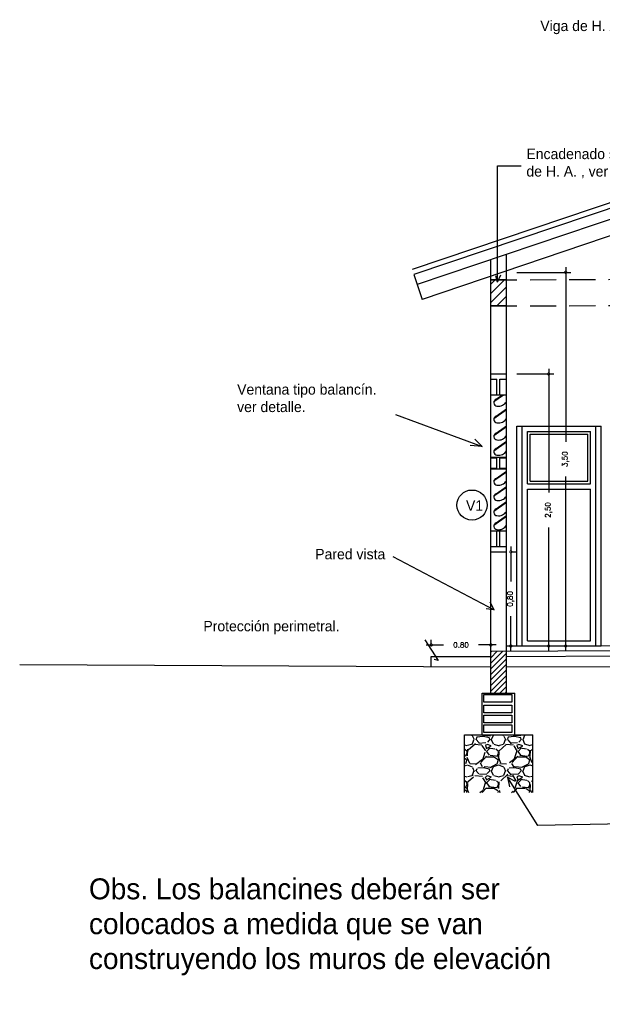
# Model space of a CAD drawing. Header units: millimetres. Extents: x 62 to 2583, y 6 to 513.
# Tile 20 of 20: x 2568.46 to 2574.02, y 487.04 to 496.45. Entities that reach past the tile are written whole.
import ezdxf

# ---------------------------------------------------------------- set-up
doc = ezdxf.new("R2010")
doc.units = ezdxf.units.MM
doc.linetypes.add('DASHED2', pattern=[0.375, 0.25, -0.125])
for name, color, linetype in [('Cotas', 3, 'Continuous'), ('ESTRUCTURA', 1, 'Continuous'), ('PAREDES', 6, 'Continuous')]:
    doc.layers.add(name, color=color, linetype=linetype)
doc.styles.add('ARKITOR_TEXTOS', font='romans8.shx')
doc.dimstyles.new('COT50', dxfattribs={"dimtxt": 0.05, "dimasz": 0.05, "dimexe": 0.05, "dimexo": 0.1, "dimgap": 0.09, "dimtad": 0, "dimzin": 1, "dimtxsty": 'ARKITOR_TEXTOS', "dimblk": 'DOTSMALL', "dimcen": 0.09, "dimdle": 0.05, "dimclrd": 256, "dimclre": 3, "dimclrt": 7, "dimazin": 3, "dimtfac": 1, "dimtix": 1, "dimtofl": 0, "dimtmove": 2, "dimatfit": 3, "dimldrblk": 'NONE', "dimfxl": 1, "dimfxlon": 1, "dimtolj": 1, "dimtzin": 0, "dimarcsym": 0})

# ---------------------------------------------------------------- blocks, each defined once
blk = doc.blocks.new('_DotSmall')
at = {"color": 0, "linetype": 'ByBlock', "const_width": 0.5}
blk.add_lwpolyline([(-0.0625, 0, 1), (0.0625, 0, 1)], format="xyb", close=True, dxfattribs=at)
blk = doc.blocks.new('*D145')
at = {"layer": 'Cotas', "lineweight": -2, "transparency": 16777216}
for p, q in [((2572.338664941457, 490.4713794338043), (2572.506761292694, 490.4713794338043)), ((2573.007238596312, 490.4713794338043), (2572.839142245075, 490.4713794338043))]:
    blk.add_line(p, q, dxfattribs=at)
at = {"layer": 'Cotas', "color": 3, "lineweight": -2, "transparency": 16777216}
for p, q in [((2572.388664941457, 490.4614296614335), (2572.388664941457, 490.5213794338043)), ((2572.957238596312, 490.4614296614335), (2572.957238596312, 490.5213794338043))]:
    blk.add_line(p, q, dxfattribs=at)
at = {"layer": 'Defpoints', "color": 0, "transparency": 16777216}
for p in [(2572.388664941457, 490.4713794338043), (2572.388664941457, 490.3614296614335), (2572.957238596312, 490.3614296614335)]:
    blk.add_point(p, dxfattribs=at)
at = {"layer": 'Cotas', "lineweight": -2, "transparency": 16777216, "xscale": 0.05, "yscale": 0.05, "zscale": 0.05, "rotation": 180}
blk.add_blockref('_DotSmall', (2572.388664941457, 490.4713794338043), dxfattribs=at)
at = {"layer": 'Cotas', "lineweight": -2, "transparency": 16777216, "xscale": 0.05, "yscale": 0.05, "zscale": 0.05}
blk.add_blockref('_DotSmall', (2572.957238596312, 490.4713794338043), dxfattribs=at)
at = {"layer": 'Cotas', "color": 7, "transparency": 16777216, "insert": (2572.672951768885, 490.4713794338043), "char_height": 0.05, "attachment_point": 5, "style": 'ARKITOR_TEXTOS'}
blk.add_mtext('\\A1;0.80', dxfattribs=at)
blk = doc.blocks.new('_None')
blk = doc.blocks.new('*D146')
at = {"layer": 'Cotas', "lineweight": -2, "transparency": 16777216}
for p, q in [((2573.148339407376, 491.4114296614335), (2573.148339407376, 491.077620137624)), ((2573.148339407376, 490.4114296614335), (2573.148339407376, 490.745239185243))]:
    blk.add_line(p, q, dxfattribs=at)
at = {"layer": 'Cotas', "color": 3, "lineweight": -2, "transparency": 16777216}
for p, q in [((2573.148339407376, 491.3614296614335), (2573.198339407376, 491.3614296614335)), ((2573.148339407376, 490.4614296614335), (2573.198339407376, 490.4614296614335))]:
    blk.add_line(p, q, dxfattribs=at)
at = {"layer": 'Defpoints', "color": 0, "transparency": 16777216}
for p in [(2573.107238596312, 491.3614296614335), (2573.148339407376, 491.3614296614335), (2573.107238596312, 490.4614296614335)]:
    blk.add_point(p, dxfattribs=at)
at = {"layer": 'Cotas', "lineweight": -2, "transparency": 16777216, "xscale": 0.05, "yscale": 0.05, "zscale": 0.05}
for p, rotation in [((2573.148339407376, 491.3614296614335), 90), ((2573.148339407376, 490.4614296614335), 270)]:
    blk.add_blockref('_DotSmall', p, dxfattribs=dict(at, rotation=rotation))
at = {"layer": 'Cotas', "color": 7, "transparency": 16777216, "insert": (2573.148339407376, 490.9114296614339), "char_height": 0.05, "attachment_point": 5, "rotation": 90, "style": 'ARKITOR_TEXTOS'}
blk.add_mtext('\\A1;0,80', dxfattribs=at)
blk = doc.blocks.new('*D147')
at = {"layer": 'Cotas', "lineweight": -2, "transparency": 16777216}
for p, q in [((2573.510033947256, 493.1114296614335), (2573.510033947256, 491.927620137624)), ((2573.510033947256, 490.4114296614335), (2573.510033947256, 491.595239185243))]:
    blk.add_line(p, q, dxfattribs=at)
at = {"layer": 'Cotas', "color": 3, "lineweight": -2, "transparency": 16777216}
for p, q in [((2573.207238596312, 493.0614296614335), (2573.560033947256, 493.0614296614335)), ((2573.207238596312, 490.4614296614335), (2573.560033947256, 490.4614296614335))]:
    blk.add_line(p, q, dxfattribs=at)
at = {"layer": 'Defpoints', "color": 0, "transparency": 16777216}
for p in [(2573.107238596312, 493.0614296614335), (2573.510033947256, 493.0614296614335), (2573.107238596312, 490.4614296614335)]:
    blk.add_point(p, dxfattribs=at)
at = {"layer": 'Cotas', "lineweight": -2, "transparency": 16777216, "xscale": 0.05, "yscale": 0.05, "zscale": 0.05}
for p, rotation in [((2573.510033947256, 493.0614296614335), 90), ((2573.510033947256, 490.4614296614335), 270)]:
    blk.add_blockref('_DotSmall', p, dxfattribs=dict(at, rotation=rotation))
at = {"layer": 'Cotas', "color": 7, "transparency": 16777216, "insert": (2573.510033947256, 491.7614296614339), "char_height": 0.05, "attachment_point": 5, "rotation": 90, "style": 'ARKITOR_TEXTOS'}
blk.add_mtext('\\A1;2,50', dxfattribs=at)
blk = doc.blocks.new('*D148')
at = {"layer": 'Cotas', "color": 3, "lineweight": -2, "transparency": 16777216}
for p, q in [((2573.207238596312, 494.0330040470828), (2573.722330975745, 494.0330040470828)), ((2573.207238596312, 490.4614296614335), (2573.722330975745, 490.4614296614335))]:
    blk.add_line(p, q, dxfattribs=at)
at = {"layer": 'Cotas', "lineweight": -2, "transparency": 16777216}
for p, q in [((2573.672330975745, 494.0830040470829), (2573.672330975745, 492.4134073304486)), ((2573.672330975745, 490.4114296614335), (2573.672330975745, 492.0810263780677))]:
    blk.add_line(p, q, dxfattribs=at)
at = {"layer": 'Defpoints', "color": 0, "transparency": 16777216}
for p in [(2573.107238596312, 494.0330040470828), (2573.672330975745, 494.0330040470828), (2573.107238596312, 490.4614296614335)]:
    blk.add_point(p, dxfattribs=at)
at = {"layer": 'Cotas', "lineweight": -2, "transparency": 16777216, "xscale": 0.05, "yscale": 0.05, "zscale": 0.05}
for p, rotation in [((2573.672330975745, 494.0330040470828), 90), ((2573.672330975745, 490.4614296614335), 270)]:
    blk.add_blockref('_DotSmall', p, dxfattribs=dict(at, rotation=rotation))
at = {"layer": 'Cotas', "color": 7, "transparency": 16777216, "insert": (2573.672330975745, 492.2472168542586), "char_height": 0.05, "attachment_point": 5, "rotation": 90, "style": 'ARKITOR_TEXTOS'}
blk.add_mtext('\\A1;3,50', dxfattribs=at)

msp = doc.modelspace()

# ---------------------------------------------------------------- hatches: boundary and pattern name
at = {"layer": 'Cotas'}
h = msp.add_hatch(dxfattribs=at)
h.set_pattern_fill('ANSI31', color=256, scale=0.5)
h.set_pattern_definition([(45, (2518.129077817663, 512.3658037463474), (-0.04419417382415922, 0.04419417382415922), [])])
h.paths.add_polyline_path([(2572.957238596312, 493.7114296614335), (2573.107238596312, 493.7114296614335), (2573.107238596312, 493.9614296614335), (2572.957238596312, 493.9614296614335)])
h = msp.add_hatch(dxfattribs=at)
h.set_pattern_fill('ANSI31', color=1, scale=0.3)
h.set_pattern_definition([(45, (2518.129077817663, 512.3658037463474), (-0.02651650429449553, 0.02651650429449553), [])])
h.paths.add_polyline_path([(2573.107238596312, 490.4114296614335), (2572.957238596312, 490.4114296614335), (2572.957238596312, 490.0114296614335), (2573.107238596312, 490.0114296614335)])
h = msp.add_hatch(dxfattribs=at)
h.set_pattern_fill('GRAVEL', color=1, scale=0.3)
h.set_pattern_definition([(228.012787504, (2518.345077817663, 512.6658037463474), (-2.400000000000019, -2.700000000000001), [0.0403608, -3.995726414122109]), (184.969740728, (2518.318077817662, 512.6358037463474), (3.599999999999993, 0.3000000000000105), [0.0692604, -6.856777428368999]), (132.510447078, (2518.249077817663, 512.6298037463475), (3.000000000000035, -3.299999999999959), [0.0488364, -4.83480977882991]), (267.273689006, (2518.132077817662, 512.5548037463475), (0.3000000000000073, 6.000000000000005), [0.06307139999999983, -6.24406741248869]), (292.833654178, (2518.129077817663, 512.4918037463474), (-1.499999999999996, 3.600000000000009), [0.06184649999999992, -6.122811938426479]), (357.273689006, (2518.153077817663, 512.4348037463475), (-6.000000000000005, 0.3000000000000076), [0.06307139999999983, -6.24406741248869]), (37.6942404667, (2518.216077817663, 512.4318037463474), (-3.899999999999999, -2.999999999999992), [0.08340869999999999, -8.2574545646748]), (72.2553283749, (2518.282077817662, 512.4828037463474), (2.100000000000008, 6.600000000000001), [0.07874639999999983, -7.795896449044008]), (121.429565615, (2518.306077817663, 512.5578037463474), (-2.400000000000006, 3.899999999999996), [0.063285, -6.265221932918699]), (175.236358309, (2518.273077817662, 512.6118037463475), (3.299999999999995, -0.3000000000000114), [0.0722496, -3.54022877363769]), (222.397437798, (2518.201077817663, 512.6178037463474), (-3.599999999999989, -3.299999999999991), [0.0934344, -9.25001250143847]), (138.814074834, (2518.429077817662, 512.5518037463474), (-2.10000000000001, 1.8), [0.03189029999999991, -3.157153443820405]), (171.46923439, (2518.405077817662, 512.5728037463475), (3.899999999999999, -0.5999999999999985), [0.0606711, -6.0064534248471]), (225, (2518.345077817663, 512.5818037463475), (-3.330669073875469e-17, -0.2999999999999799), [0.04242629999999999, -0.38183776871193]), (203.198590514, (2518.324077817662, 512.6178037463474), (1.499999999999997, 0.5999999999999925), [0.0228474, -2.26188453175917]), (291.801409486, (2518.303077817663, 512.6088037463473), (-0.2999999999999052, 0.9000000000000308), [0.0323109, -1.58323854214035]), (30.96375653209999, (2518.315077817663, 512.5788037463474), (0.9000000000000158, 0.5999999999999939), [0.05247869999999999, -1.69680686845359]), (161.565051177, (2518.360077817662, 512.6058037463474), (0.6000000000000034, -0.299999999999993), [0.03794729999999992, -0.9107359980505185]), (16.389540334, (2518.129077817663, 512.6088037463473), (2.99999999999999, 0.9000000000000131), [0.05316, -5.26285354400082]), (70.3461759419, (2518.180077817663, 512.6238037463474), (-1.200000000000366, -3.300000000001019), [0.04459829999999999, -4.4152223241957]), (293.198590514, (2518.360077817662, 512.6658037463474), (-0.5999999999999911, 1.499999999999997), [0.0456945, -2.23903743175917]), (343.610459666, (2518.378077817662, 512.6238037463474), (-2.99999999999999, 0.900000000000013), [0.05315999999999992, -5.262853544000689]), (339.44395478, (2518.129077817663, 512.4228037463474), (-1.500000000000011, 0.6000000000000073), [0.05126399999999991, -2.511937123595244]), (294.775140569, (2518.177077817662, 512.4048037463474), (-1.500000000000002, 3.3), [0.0429534, -4.2523929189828]), (66.8014094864, (2518.363077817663, 512.3658037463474), (0.5999999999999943, 1.499999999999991), [0.0456945, -2.23903743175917]), (17.3540246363, (2518.381077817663, 512.4078037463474), (-3.899999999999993, -1.199999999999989), [0.0502893, -4.978627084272]), (69.44395478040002, (2518.216077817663, 512.3658037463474), (-0.6000000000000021, -1.499999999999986), [0.02563199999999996, -2.537569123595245]), (101.309932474, (2518.345077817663, 512.3658037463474), (-0.2999999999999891, 1.200000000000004), [0.015297, -1.51440885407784]), (165.963756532, (2518.342077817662, 512.3808037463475), (0.8999999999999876, -0.3000000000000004), [0.0618465, -1.17508518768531]), (186.009005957, (2518.282077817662, 512.3958037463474), (3.000000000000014, 0.2999999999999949), [0.057315, -5.67417695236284]), (303.690067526, (2518.315077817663, 512.5518037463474), (-0.2999999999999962, 0.5999999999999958), [0.04326659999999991, -1.038398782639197]), (353.157226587, (2518.339077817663, 512.5158037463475), (5.100000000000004, -0.6000000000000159), [0.0755382, -7.47826878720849]), (60.9453959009, (2518.414077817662, 512.5068037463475), (-1.199999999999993, -2.099999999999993), [0.0308868, -3.0578022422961]), (90, (2518.429077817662, 512.5338037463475), (-0.2999999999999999, 0.3), [0.018, -0.282]), (120.256437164, (2518.276077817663, 512.4048037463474), (1.200000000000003, -2.100000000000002), [0.0416772, -4.12605599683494]), (48.01278750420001, (2518.255077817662, 512.4408037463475), (2.4, 2.699999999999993), [0.08072159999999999, -3.955365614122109]), (0, (2518.309077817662, 512.5008037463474), (0.3, 0.3), [0.078, -0.222]), (325.3048464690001, (2518.387077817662, 512.5008037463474), (3.000000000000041, -2.099999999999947), [0.04743419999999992, -4.695982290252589]), (254.054604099, (2518.426077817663, 512.4738037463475), (-0.3000000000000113, -1.200000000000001), [0.0436806, -2.14035236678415]), (207.645975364, (2518.414077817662, 512.4318037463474), (-5.699999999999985, -3.000000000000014), [0.0711195, -7.040842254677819]), (175.42607874, (2518.351077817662, 512.3988037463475), (-3.899999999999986, 0.3000000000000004), [0.07523969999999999, -7.448722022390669])])
h.paths.add_polyline_path([(2572.707238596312, 489.6114296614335), (2572.707238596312, 489.0614296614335), (2573.357238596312, 489.0614296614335), (2573.357238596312, 489.6114296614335)])

# ---------------------------------------------------------------- linework, layer by layer
for p, q in [((2573.020524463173, 493.9379601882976), (2573.020524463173, 495.0519366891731)), ((2573.020524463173, 495.0519366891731), (2573.247539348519, 495.0519366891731)), ((2573.297363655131, 495.1132891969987), (2573.297363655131, 495.1132891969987)), ((2573.297363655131, 495.1132891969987), (2573.297363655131, 495.1132891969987)), ((2573.297363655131, 495.1132891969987), (2573.297363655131, 495.1132891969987)), ((2573.020524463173, 493.9379601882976), (2573.004363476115, 494.0007346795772)), ((2573.020524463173, 493.9379601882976), (2573.053829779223, 494.0077928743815)), ((2573.015864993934, 492.8614296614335), (2573.015864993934, 493.0114296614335)), ((2573.044062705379, 492.8614296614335), (2573.044062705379, 493.0114296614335)), ((2572.957238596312, 492.8614296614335), (2573.107238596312, 492.8614296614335)), ((2572.987623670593, 492.7976234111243), (2573.077013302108, 492.8614746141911)), ((2573.009422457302, 492.8193388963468), (2573.068411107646, 492.8614746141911)), ((2572.987623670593, 492.6367895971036), (2573.107238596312, 492.7222307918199)), ((2573.009422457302, 492.6585050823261), (2573.107238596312, 492.7283753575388)), ((2572.04836718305, 492.6738152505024), (2572.873539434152, 492.36684604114)), ((2572.987623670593, 492.4734219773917), (2573.107238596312, 492.5588631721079)), ((2573.009422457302, 492.4951374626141), (2573.107238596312, 492.5650077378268)), ((2573.207238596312, 492.5614296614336), (2574.009914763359, 492.5614296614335)), ((2573.207238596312, 490.4614296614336), (2573.207238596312, 492.5614296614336)), ((2573.207238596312, 490.4614296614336), (2573.207238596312, 492.5614296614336)), ((2573.207238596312, 490.4614296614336), (2573.207238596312, 492.5614296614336)), ((2573.257238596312, 490.4614296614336), (2573.257238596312, 492.5614296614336)), ((2573.307238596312, 492.5114296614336), (2573.909914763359, 492.5114296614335)), ((2573.307238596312, 492.0114296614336), (2573.307238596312, 492.5114296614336)), ((2573.909914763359, 492.0114296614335), (2573.909914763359, 492.5114296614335)), ((2573.959914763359, 490.4614296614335), (2573.959914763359, 492.5614296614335)), ((2574.009914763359, 490.4614296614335), (2574.009914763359, 492.5614296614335)), ((2572.873539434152, 492.36684604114), (2572.805560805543, 492.4396168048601)), ((2573.009422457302, 492.3491280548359), (2573.107238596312, 492.4189983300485)), ((2573.332238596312, 492.4864296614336), (2573.884914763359, 492.4864296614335)), ((2573.332238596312, 492.0364296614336), (2573.332238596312, 492.4864296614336)), ((2573.884914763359, 492.0364296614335), (2573.884914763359, 492.4864296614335)), ((2572.873539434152, 492.36684604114), (2572.759233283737, 492.3785767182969)), ((2572.987623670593, 492.3274125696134), (2573.107238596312, 492.4128537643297)), ((2573.015864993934, 492.1564296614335), (2573.015864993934, 492.2614296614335)), ((2573.044062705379, 492.1564296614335), (2573.044062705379, 492.2614296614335)), ((2573.009422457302, 492.0638304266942), (2573.107238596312, 492.1337007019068)), ((2572.987623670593, 492.0421149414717), (2573.107238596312, 492.1275561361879)), ((2572.987623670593, 491.8955856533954), (2573.107238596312, 491.9810268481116)), ((2573.009422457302, 491.9173011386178), (2573.107238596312, 491.9871714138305)), ((2573.307238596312, 492.0114296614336), (2573.909914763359, 492.0114296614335)), ((2573.307238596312, 490.5114296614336), (2573.307238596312, 491.9614296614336)), ((2573.307238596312, 491.9614296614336), (2573.909914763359, 491.9614296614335)), ((2573.332238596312, 492.0364296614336), (2573.884914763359, 492.0364296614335)), ((2573.909914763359, 490.5114296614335), (2573.909914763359, 491.9614296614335)), ((2572.987623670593, 491.7497120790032), (2573.107238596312, 491.8351532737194)), ((2573.009422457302, 491.7714275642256), (2573.107238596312, 491.8412978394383)), ((2572.987623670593, 491.6163453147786), (2573.107238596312, 491.7017865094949)), ((2573.009422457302, 491.6380608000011), (2573.107238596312, 491.7079310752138)), ((2572.957238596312, 491.5614296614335), (2573.107238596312, 491.5614296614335)), ((2573.015864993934, 491.4114296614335), (2573.015864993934, 491.5614296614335)), ((2573.044062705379, 491.4114296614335), (2573.044062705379, 491.5614296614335)), ((2572.022078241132, 491.3184398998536), (2572.990523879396, 490.8076723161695)), ((2572.990523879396, 490.8076723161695), (2572.950961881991, 490.8796747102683)), ((2572.990523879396, 490.8076723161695), (2572.912966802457, 490.8156261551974)), ((2572.327400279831, 490.5202134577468), (2572.455424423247, 490.3227165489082)), ((2573.207238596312, 490.4614296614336), (2574.009914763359, 490.4614296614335)), ((2573.307238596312, 490.5114296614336), (2573.909914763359, 490.5114296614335)), ((2572.455424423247, 490.3227165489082), (2572.439510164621, 490.3557842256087)), ((2572.455424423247, 490.3227165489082), (2572.415379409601, 490.3328425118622)), ((2573.405065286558, 488.7465971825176), (2573.117764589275, 489.2089206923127)), ((2573.117764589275, 489.2089206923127), (2573.189669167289, 489.1693020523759)), ((2573.117764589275, 489.2089206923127), (2573.136578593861, 489.1162745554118)), ((2574.850646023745, 488.7711457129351), (2573.405065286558, 488.7465971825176))]:
    msp.add_line(p, q, dxfattribs=at)
for points in [[(2572.89096688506, 489.9962797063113), (2573.158027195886, 489.9962797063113), (2573.158027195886, 489.9240361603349), (2572.89096688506, 489.9240361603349)], [(2572.89096688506, 489.8951552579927), (2573.158027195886, 489.8951552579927), (2573.158027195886, 489.8229117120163), (2572.89096688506, 489.8229117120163)], [(2572.89096688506, 489.8006230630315), (2573.158027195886, 489.8006230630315), (2573.158027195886, 489.7283795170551), (2572.89096688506, 489.7283795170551)], [(2572.89096688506, 489.7073785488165), (2573.158027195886, 489.7073785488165), (2573.158027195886, 489.63513500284), (2572.89096688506, 489.63513500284)]]:
    msp.add_lwpolyline(points, close=True, dxfattribs=at)
msp.add_circle((2572.777779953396, 491.8085980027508), 0.1439679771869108, dxfattribs=at)
for centre, radius, start, end in [((2573.018965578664, 492.7879602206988), 0.0327977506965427, 106.9159641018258, 264.5753565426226), ((2573.029963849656, 492.8462840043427), 0.09206065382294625, 261.1906289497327, 327.0757089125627), ((2573.018965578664, 492.6271264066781), 0.0327977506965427, 106.9159641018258, 264.5753565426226), ((2573.029963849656, 492.6854501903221), 0.09206065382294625, 261.1906289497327, 327.0757089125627), ((2573.018965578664, 492.4637587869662), 0.0327977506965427, 106.9159641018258, 264.5753565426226), ((2573.029963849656, 492.5220825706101), 0.09206065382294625, 261.1906289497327, 327.0757089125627), ((2573.018965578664, 492.3177493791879), 0.0327977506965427, 106.9159641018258, 264.5753565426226), ((2573.029963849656, 492.3760731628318), 0.09206065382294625, 261.1906289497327, 327.0757089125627), ((2573.018965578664, 492.0324517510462), 0.0327977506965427, 106.9159641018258, 264.5753565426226), ((2573.029963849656, 492.0907755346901), 0.09206065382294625, 261.1906289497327, 327.0757089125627), ((2573.018965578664, 491.8859224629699), 0.0327977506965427, 106.9159641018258, 264.5753565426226), ((2573.029963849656, 491.9442462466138), 0.09206065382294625, 261.1906289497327, 327.0757089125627), ((2573.018965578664, 491.7400488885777), 0.0327977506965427, 106.9159641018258, 264.5753565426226), ((2573.029963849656, 491.7983726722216), 0.09206065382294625, 261.1906289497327, 327.0757089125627), ((2573.018965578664, 491.6066821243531), 0.0327977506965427, 106.9159641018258, 264.5753565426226), ((2573.029963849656, 491.6650059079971), 0.09206065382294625, 261.1906289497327, 327.0757089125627)]:
    msp.add_arc(centre, radius, start, end, dxfattribs=at)
at = {"layer": 'ESTRUCTURA'}
for p, q in [((2575.995023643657, 495.3399095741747), (2572.205465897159, 494.0587681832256)), ((2575.995023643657, 495.2871295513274), (2572.221479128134, 494.0114017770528)), ((2575.995023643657, 495.1815695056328), (2572.253505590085, 493.916668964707)), ((2575.995023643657, 495.0232294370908), (2572.30154528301, 493.7745697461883)), ((2572.221479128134, 494.0114017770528), (2572.30154528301, 493.7745697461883))]:
    msp.add_line(p, q, dxfattribs=at)
at = {"layer": 'PAREDES'}
for p, q in [((2573.107238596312, 490.0114296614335), (2573.107238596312, 494.2052917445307)), ((2572.957238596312, 490.0114296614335), (2572.957238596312, 494.1545810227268)), ((2573.107238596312, 493.9614296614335), (2572.957238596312, 493.9614296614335)), ((2573.107238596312, 493.7114296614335), (2572.957238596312, 493.7114296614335)), ((2572.957238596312, 493.0614296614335), (2573.107238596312, 493.0614296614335)), ((2572.957238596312, 493.0114296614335), (2573.015864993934, 493.0114296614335)), ((2573.044062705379, 493.0114296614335), (2573.107238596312, 493.0114296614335)), ((2572.957238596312, 492.2664296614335), (2573.107238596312, 492.2664296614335)), ((2572.957238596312, 492.2614296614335), (2573.015864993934, 492.2614296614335)), ((2573.044062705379, 492.2614296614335), (2573.107238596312, 492.2614296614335)), ((2572.957238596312, 492.1614296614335), (2573.015864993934, 492.1614296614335)), ((2572.957238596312, 492.1564296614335), (2573.107238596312, 492.1564296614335)), ((2573.044062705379, 492.1614296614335), (2573.107238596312, 492.1614296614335)), ((2572.957238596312, 491.4114296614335), (2573.107238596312, 491.4114296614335)), ((2572.957238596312, 491.3614296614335), (2573.107238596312, 491.3614296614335)), ((2574.009914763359, 490.4614296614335), (2574.009914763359, 490.6114296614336)), ((2573.107238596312, 490.4614296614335), (2573.207238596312, 490.4614296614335)), ((2574.009914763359, 490.4614296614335), (2575.920023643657, 490.4915622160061)), ((2572.388664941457, 490.2614296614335), (2572.388664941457, 490.3614296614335)), ((2572.388664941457, 490.3614296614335), (2572.957238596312, 490.3614296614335)), ((2572.957238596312, 490.4114296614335), (2578.157238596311, 490.435978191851)), ((2573.107238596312, 490.3614296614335), (2578.157238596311, 490.385978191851)), ((2568.457615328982, 490.2859781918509), (2572.957238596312, 490.2614296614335)), ((2573.107238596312, 490.2614296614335), (2578.107238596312, 490.285978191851)), ((2572.875742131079, 489.6114296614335), (2572.875742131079, 490.0114296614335)), ((2572.875742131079, 490.0114296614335), (2573.18714061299, 490.0114296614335)), ((2573.18714061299, 489.6114296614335), (2573.18714061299, 490.0114296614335)), ((2572.707238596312, 489.0614296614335), (2572.707238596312, 489.6114296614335)), ((2572.707238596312, 489.6114296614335), (2573.357238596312, 489.6114296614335)), ((2573.357238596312, 489.0614296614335), (2573.357238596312, 489.6114296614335))]:
    msp.add_line(p, q, dxfattribs=at)
at = {"layer": 'PAREDES', "linetype": 'DASHED2'}
for p, q in [((2572.957238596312, 493.9614296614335), (2579.057238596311, 493.985978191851)), ((2572.957238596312, 493.7114296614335), (2579.057238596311, 493.735978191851))]:
    msp.add_line(p, q, dxfattribs=at)

# ---------------------------------------------------------------- texts
at = {"layer": 'Cotas', "attachment_point": 1}
for s, width, insert, char_height in [('Viga de H. A. de 0.20 X 0.45', 1.824338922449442, (2573.430022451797, 496.4394994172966), 0.1), ('Encadenado superior, de H. A. , ver detalles.', 1.481897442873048, (2573.297363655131, 495.2154037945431), 0.1), ('Ventana tipo balancín. ver detalle. ', 1.481897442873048, (2570.534410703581, 492.9640477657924), 0.1), ('V1', 0.169267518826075, (2572.720441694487, 491.8538133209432), 0.1), ('Pared vista', 1.481897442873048, (2571.280329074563, 491.3897445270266), 0.1), ('Protección perimetral. ', 1.481897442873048, (2570.211875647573, 490.7015734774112), 0.1), ('Obs. Los balancines deberán ser colocados a medida que se van construyendo los muros de elevación ', 4.687919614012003, (2569.118949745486, 488.2402232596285), 0.2)]:
    msp.add_mtext_dynamic_manual_height_columns(s, width=width, gutter_width=1, heights=[0], dxfattribs=dict(at, insert=insert, char_height=char_height))

# ---------------------------------------------------------------- dimensions: what is measured, and where the dimension line sits
at = {"layer": 'Cotas'}
for base, p2, text, picture, middle in [((2573.672330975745, 494.0330040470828), (2573.107238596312, 494.0330040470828), '3,50', '*D148', (2573.672330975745, 492.2472168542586)), ((2573.510033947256, 493.0614296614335), (2573.107238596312, 493.0614296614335), '2,50', '*D147', (2573.510033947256, 491.7614296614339)), ((2573.148339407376, 491.3614296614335), (2573.107238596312, 491.3614296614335), '0,80', '*D146', (2573.148339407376, 490.9114296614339))]:
    dim = msp.add_linear_dim(base=base, p1=(2573.107238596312, 490.4614296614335), p2=p2, angle=90, text=text, dimstyle='COT50', dxfattribs=at)
    dim.commit()
    dim.dimension.update_dxf_attribs({"geometry": picture, "text_midpoint": middle})
dim = msp.add_linear_dim(base=(2572.388664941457, 490.4713794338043), p1=(2572.957238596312, 490.3614296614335), p2=(2572.388664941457, 490.3614296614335), text='0.80', dimstyle='COT50', dxfattribs=at)
dim.commit()
dim.dimension.update_dxf_attribs({"geometry": '*D145', "text_midpoint": (2572.672951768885, 490.4713794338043)})

doc.saveas('drawing.dxf')
